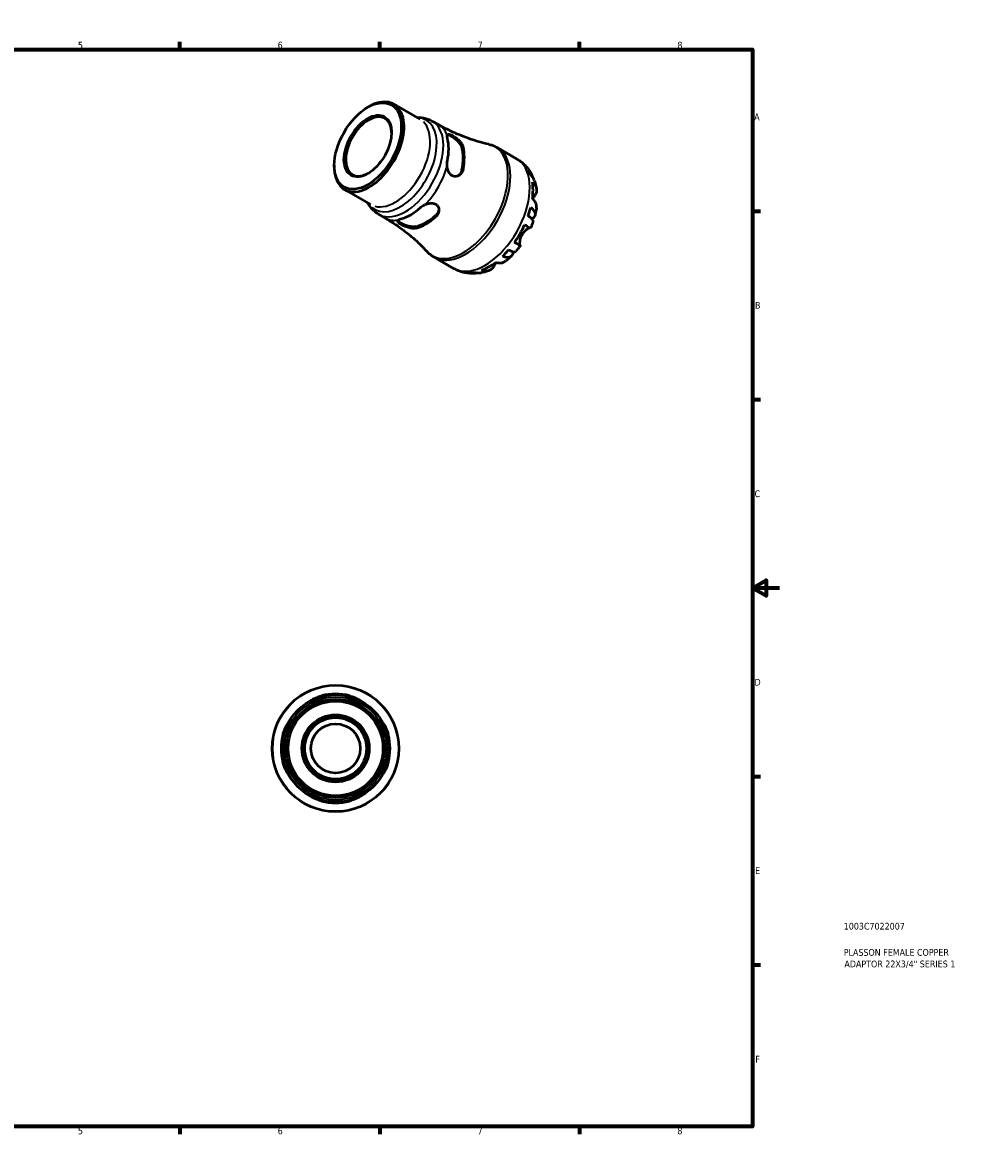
# Model space of a CAD drawing. Header units: millimetres. Extents: x -36 to 661, y 0 to 420.
# Tile 3 of 3: x 313 to 661, y 0 to 420. Entities that reach past the tile are written whole.
import ezdxf

# ---------------------------------------------------------------- set-up
doc = ezdxf.new("R2010")
doc.units = ezdxf.units.MM
for name, color, linetype, lineweight in [('Border (ISO)', 7, 'Continuous', 70), ('Title (ISO)', 7, 'Continuous', 50), ('Visible (ISO)', 7, 'Continuous', 50), ('Visible Narrow (ISO)', 7, 'Continuous', 35)]:
    doc.layers.add(name, color=color, linetype=linetype, lineweight=lineweight)
doc.styles.add('Note Text (ISO)', font='tahoma.ttf')

# ---------------------------------------------------------------- blocks, each defined once
blk = doc.blocks.new('Borders Default Border')
at = {"layer": 'Border (ISO)'}
for p, q in [((74.25, 410), (74.25, 412.9)), ((148.5, 410), (148.5, 412.9)), ((222.75, 410), (222.75, 412.9)), ((371.25, 410), (371.25, 412.9)), ((445.5, 410), (445.5, 412.9)), ((519.75, 410), (519.75, 412.9)), ((10, 350), (7.1, 350)), ((584, 350), (586.9, 350)), ((10, 280), (7.1, 280)), ((584, 280), (586.9, 280)), ((10, 140), (7.1, 140)), ((584, 140), (586.9, 140)), ((10, 70), (7.1, 70)), ((584, 70), (586.9, 70)), ((74.25, 10), (74.25, 7.1)), ((148.5, 10), (148.5, 7.1)), ((222.75, 10), (222.75, 7.1)), ((371.25, 10), (371.25, 7.1)), ((445.5, 10), (445.5, 7.1)), ((519.75, 10), (519.75, 7.1))]:
    blk.add_line(p, q, dxfattribs=at)
at = {"layer": 'Border (ISO)', "flags": 128}
for points in [[(297, 420), (297, 410), (294.11, 415), (299.89, 415), (297, 410)], [(10, 10), (10, 410), (584, 410), (584, 10), (10, 10)], [(0, 210), (10, 210), (5, 212.89), (5, 207.11), (10, 210)], [(594, 210), (584, 210), (589, 212.89), (589, 207.11), (584, 210)], [(297, 0), (297, 10), (294.11, 5), (299.89, 5), (297, 10)]]:
    blk.add_lwpolyline(points, dxfattribs=at)
at = {"layer": 'Border (ISO)', "color": 232, "true_color": 0xca0064, "char_height": 2.5, "attachment_point": 7, "style": 'Note Text (ISO)'}
for s, insert in [('1', (36.56, 410.4)), ('2', (110.62, 410.4)), ('3', (184.85, 410.35)), ('4', (259, 410.4)), ('5', (333.39, 410.35)), ('6', (407.58, 410.35)), ('7', (481.85, 410.4)), ('8', (556.06, 410.34)), ('A', (7.29, 383.75)), ('A', (584.59, 383.75)), ('B', (7.59, 313.75)), ('B', (584.89, 313.75)), ('C', (7.43, 243.71)), ('C', (584.73, 243.71)), ('D', (7.43, 173.75)), ('D', (584.73, 173.75)), ('E', (7.64, 103.75)), ('E', (584.94, 103.75)), ('F', (7.7, 33.75)), ('F', (585, 33.75)), ('1', (36.56, 7.1)), ('2', (110.62, 7.1)), ('3', (184.85, 7.05)), ('4', (259, 7.1)), ('5', (333.39, 7.05)), ('6', (407.58, 7.05)), ('7', (481.85, 7.1)), ('8', (556.06, 7.04))]:
    blk.add_mtext(s, dxfattribs=dict(at, insert=insert))
blk = doc.blocks.new('Title Blocks ISO')
at = {"layer": 'Title (ISO)', "color": 232, "true_color": 0xca0064, "style": 'Note Text (ISO)'}
for tag, p in [('PART_NUMBER_001', (33.84, 73.13)), ('DESCRIPTION_001', (33.84, 63.4)), ('DESCRIPTION_002', (34.09, 59.12))]:
    blk.add_attdef(tag, p, '', height=2.5, dxfattribs=at)

msp = doc.modelspace()

# ---------------------------------------------------------------- linework, layer by layer
at = {"layer": 'Visible (ISO)'}
for p, q in [((441.004, 388.534), (441.514, 388.83)), ((450.711, 389.758), (460.402, 384.178)), ((464.979, 383.44), (467.284, 382.113)), ((489.145, 373.591), (496.337, 369.45)), ((428.602, 366.999), (428.602, 366.41)), ((432.416, 357.989), (442.107, 352.409)), ((445.043, 348.82), (447.347, 347.493)), ((465.691, 332.862), (472.883, 328.72))]:
    msp.add_line(p, q, dxfattribs=at)
for radius in [23.5, 19.975, 18.33, 17.606, 12.528, 12.059, 11.456, 9.167]:
    msp.add_circle((429.083, 150.408), radius, dxfattribs=at)
for start, end in [(75.19234, 104.80766), (165.19234, 194.80766), (345.19234, 14.80766), (255.19234, 284.80766)]:
    msp.add_arc((429.083, 150.408), 20.229, start, end, dxfattribs=at)
for major_axis in [(8.786, 15.257), (6.252, 10.857)]:
    msp.add_ellipse((441.052, 374.168), major_axis=major_axis, ratio=0.5780931, dxfattribs=at)
for centre, major_axis, start_param, end_param in [((441.564, 373.874), (-9.147, -15.884), 5.4958534, 10.2121098), ((441.384, 373.977), (-6.018, -10.45), 2.3734895, 7.0512885), ((456.988, 364.991), (9.968, 17.31), 5.2340494, 5.7576575), ((462.638, 361.738), (-10.095, -17.53), 2.0958184, 2.6127032), ((462.638, 361.738), (-9.749, -16.929), 2.0864165, 2.622105), ((485.939, 348.319), (11.632, 20.2), 6.1192402, 6.13806), ((485.939, 348.319), (11.632, 20.2), 5.814424, 5.9626811), ((485.939, 348.319), (11.632, 20.2), 5.333842, 5.6578648), ((456.988, 364.991), (9.968, 17.31), 3.6632531, 4.1868611), ((485.939, 348.319), (11.632, 20.2), 5.0290258, 5.1772829), ((462.638, 361.738), (-9.749, -16.929), 0.5156202, 1.0513087), ((462.638, 361.738), (-10.095, -17.53), 0.5250221, 1.0419068), ((485.939, 348.319), (11.632, 20.2), 4.5484439, 4.8724667), ((485.939, 348.319), (11.632, 20.2), 4.2436276, 4.3918848), ((485.939, 348.319), (11.632, 20.2), 3.7630457, 4.0870685), ((485.939, 348.319), (-11.632, -20.2), 0.1451253, 0.1600777), ((485.939, 348.319), (-11.632, -20.2), 0.3166368, 0.4648939)]:
    msp.add_ellipse(centre, major_axis=major_axis, ratio=0.5780931, start_param=start_param, end_param=end_param, dxfattribs=at)
for points, knots in [([(459.369, 384.772), (459.616, 384.782), (459.863, 384.784), (460.668, 384.764), (461.228, 384.708), (462.338, 384.505), (462.888, 384.357), (463.961, 383.968), (464.482, 383.726), (464.979, 383.44)], [0.43426774, 0.43426774, 0.43426774, 0.43426774, 0.4794335, 0.4794335, 0.58077715, 0.58077715, 0.6821208, 0.6821208, 0.78346445, 0.78346445, 0.78346445, 0.78346445]), ([(485.987, 374.813), (484.782, 375.08), (483.555, 375.39), (481.07, 376.098), (479.813, 376.496), (477.288, 377.383), (476.02, 377.871), (473.491, 378.937), (472.229, 379.514), (469.733, 380.753), (468.497, 381.414), (467.284, 382.113)], [0.60406811, 0.60406811, 0.60406811, 0.60406811, 0.63994738, 0.63994738, 0.67582665, 0.67582665, 0.71170592, 0.71170592, 0.74758519, 0.74758519, 0.78346445, 0.78346445, 0.78346445, 0.78346445]), ([(470.631, 377.074), (470.534, 377.44), (470.488, 377.772), (470.516, 378.073), (470.524, 378.122), (470.535, 378.168)], [0.60728459, 0.60728459, 0.60728459, 0.60728459, 0.76747404, 0.76747404, 0.80155994, 0.80155994, 0.80155994, 0.80155994]), ([(470.535, 378.168), (470.572, 378.324), (470.645, 378.436), (470.875, 378.574), (471.035, 378.594), (471.461, 378.529), (471.729, 378.438), (472.359, 378.146), (472.711, 377.949), (473.492, 377.448), (473.91, 377.143), (474.757, 376.436), (475.174, 376.03), (475.852, 375.212), (476.119, 374.804), (476.369, 374.243), (476.426, 374.083), (476.467, 373.928)], [-1.1856021, -1.1856021, -1.1856021, -1.1856021, -1.0612749, -1.0612749, -0.930582, -0.930582, -0.7910289, -0.7910289, -0.6498053, -0.6498053, -0.4939508, -0.4939508, -0.318334, -0.318334, -0.1512367, -0.1512367, -0.0829773, -0.0829773, -0.0829773, -0.0829773]), ([(470.619, 378.37), (470.736, 378.382), (470.879, 378.366), (471.318, 378.244), (471.655, 378.087), (472.368, 377.677), (472.784, 377.4), (473.612, 376.761), (474.025, 376.4), (474.748, 375.672), (475.105, 375.252), (475.661, 374.417), (475.859, 374), (475.959, 373.635)], [0.98641567, 0.98641567, 0.98641567, 0.98641567, 1.08019539, 1.08019539, 1.23148839, 1.23148839, 1.38278139, 1.38278139, 1.5340744, 1.5340744, 1.69475703, 1.69475703, 1.85543966, 1.85543966, 1.85543966, 1.85543966]), ([(485.987, 374.813), (486.207, 374.764), (486.426, 374.709), (486.861, 374.585), (487.077, 374.516), (487.504, 374.366), (487.716, 374.285), (488.134, 374.108), (488.341, 374.014), (488.748, 373.812), (488.948, 373.705), (489.145, 373.591)], [0.60406811, 0.60406811, 0.60406811, 0.60406811, 0.63994738, 0.63994738, 0.67582665, 0.67582665, 0.71170592, 0.71170592, 0.74758519, 0.74758519, 0.78346445, 0.78346445, 0.78346445, 0.78346445]), ([(470.535, 366.662), (470.524, 366.782), (470.516, 366.903), (470.488, 367.587), (470.534, 368.143), (470.631, 368.621)], [0.4285854, 0.4285854, 0.4285854, 0.4285854, 0.4626713, 0.4626713, 0.62286074, 0.62286074, 0.62286074, 0.62286074]), ([(476.467, 365.475), (476.443, 365.357), (476.414, 365.242), (476.257, 364.728), (476.07, 364.363), (475.557, 363.686), (475.219, 363.391), (474.471, 362.978), (474.064, 362.857), (473.279, 362.824), (472.91, 362.892), (472.206, 363.208), (471.886, 363.455), (471.312, 364.123), (471.076, 364.546), (470.705, 365.53), (470.586, 366.094), (470.535, 366.662)], [-1.102607, -1.102607, -1.102607, -1.102607, -1.063171, -1.063171, -0.9230373, -0.9230373, -0.7636174, -0.7636174, -0.6075855, -0.6075855, -0.4679985, -0.4679985, -0.3256296, -0.3256296, -0.1712663, -0.1712663, -0.0000369, -0.0000369, -0.0000369, -0.0000369]), ([(496.337, 369.45), (496.542, 369.332), (496.743, 369.209), (497.14, 368.953), (497.335, 368.82), (497.718, 368.546), (497.905, 368.404), (498.272, 368.112), (498.451, 367.962), (498.801, 367.654), (498.972, 367.496), (499.138, 367.335)], [0.78346445, 0.78346445, 0.78346445, 0.78346445, 0.81248951, 0.81248951, 0.84151457, 0.84151457, 0.87053963, 0.87053963, 0.89956469, 0.89956469, 0.92858975, 0.92858975, 0.92858975, 0.92858975]), ([(499.462, 367.011), (499.636, 366.831), (499.805, 366.647), (500.132, 366.273), (500.289, 366.082), (500.593, 365.696), (500.74, 365.501), (501.021, 365.105), (501.156, 364.905), (501.415, 364.501), (501.539, 364.298), (501.658, 364.093)], [0.94776801, 0.94776801, 0.94776801, 0.94776801, 0.97937184, 0.97937184, 1.01097567, 1.01097567, 1.0425795, 1.0425795, 1.07418334, 1.07418334, 1.10578717, 1.10578717, 1.10578717, 1.10578717]), ([(475.959, 365.182), (475.859, 364.702), (475.661, 364.229), (475.171, 363.534), (474.914, 363.278), (474.639, 363.081)], [-0.62395127, -0.62395127, -0.62395127, -0.62395127, -0.46326863, -0.46326863, -0.34096377, -0.34096377, -0.34096377, -0.34096377]), ([(500.658, 365.372), (501.01, 365.032), (501.313, 364.65), (501.793, 363.884), (502.012, 363.428), (502.215, 362.802), (502.257, 362.658), (502.293, 362.512)], [0.17833322, 0.17833322, 0.17833322, 0.17833322, 0.34769033, 0.34769033, 0.52172252, 0.52172252, 0.57300289, 0.57300289, 0.57300289, 0.57300289]), ([(502.948, 361.26), (502.82, 361.629), (502.644, 361.981), (502.224, 362.632), (501.935, 362.983), (501.593, 363.302)], [5.09346468, 5.09346468, 5.09346468, 5.09346468, 5.246562, 5.246562, 5.41591912, 5.41591912, 5.41591912, 5.41591912]), ([(502.948, 361.26), (503.016, 361.065), (503.08, 360.87), (503.2, 360.479), (503.256, 360.283), (503.362, 359.892), (503.411, 359.697), (503.503, 359.306), (503.545, 359.111), (503.624, 358.721), (503.66, 358.526), (503.693, 358.332)], [1.24845419, 1.24845419, 1.24845419, 1.24845419, 1.2776095, 1.2776095, 1.30676481, 1.30676481, 1.33592012, 1.33592012, 1.36507543, 1.36507543, 1.39423074, 1.39423074, 1.39423074, 1.39423074]), ([(502.206, 360.761), (502.541, 360.468), (502.822, 360.155), (503.255, 359.549), (503.443, 359.199), (503.685, 358.483), (503.74, 358.118), (503.735, 357.445), (503.674, 357.076), (503.458, 356.468), (503.341, 356.225), (503.202, 355.997)], [0.17834588, 0.17834588, 0.17834588, 0.17834588, 0.34594654, 0.34594654, 0.52006504, 0.52006504, 0.69418354, 0.69418354, 0.87054778, 0.87054778, 0.99054939, 0.99054939, 0.99054939, 0.99054939]), ([(445.043, 348.82), (444.546, 349.106), (444.075, 349.436), (443.2, 350.168), (442.796, 350.57), (442.063, 351.428), (441.734, 351.884), (441.313, 352.57), (441.19, 352.785), (441.075, 353.003)], [3.92505711, 3.92505711, 3.92505711, 3.92505711, 4.02640076, 4.02640076, 4.12774441, 4.12774441, 4.22908806, 4.22908806, 4.27425382, 4.27425382, 4.27425382, 4.27425382]), ([(462.291, 352.384), (462.667, 352.558), (463.059, 352.7), (463.87, 352.904), (464.289, 352.961), (465.127, 352.954), (465.537, 352.881), (466.277, 352.581), (466.593, 352.357), (467.116, 351.759), (467.3, 351.383), (467.498, 350.521), (467.485, 350.033), (467.244, 349.111), (467.027, 348.678), (466.59, 348.138), (466.449, 347.991), (466.294, 347.854)], [-1.1856021, -1.1856021, -1.1856021, -1.1856021, -1.0612749, -1.0612749, -0.930582, -0.930582, -0.7910289, -0.7910289, -0.6498053, -0.6498053, -0.4939508, -0.4939508, -0.318334, -0.318334, -0.1512367, -0.1512367, -0.0829773, -0.0829773, -0.0829773, -0.0829773]), ([(503.702, 351.191), (503.725, 351.343), (503.736, 351.492), (503.74, 351.97), (503.685, 352.335), (503.443, 353.051), (503.255, 353.401), (502.822, 354.007), (502.541, 354.32), (502.206, 354.613)], [4.99285818, 4.99285818, 4.99285818, 4.99285818, 5.06774097, 5.06774097, 5.24185947, 5.24185947, 5.41597797, 5.41597797, 5.58357864, 5.58357864, 5.58357864, 5.58357864]), ([(503.202, 355.997), (503.143, 355.899), (503.079, 355.794), (502.913, 355.511), (502.806, 355.327), (502.586, 354.935), (502.474, 354.731), (502.356, 354.506), (502.351, 354.496), (502.346, 354.487)], [-0.60621589, -0.60621589, -0.60621589, -0.60621589, -0.55227801, -0.55227801, -0.47200698, -0.47200698, -0.39488132, -0.39488132, -0.39142297, -0.39142297, -0.39142297, -0.39142297]), ([(460.644, 351.322), (461.009, 351.645), (461.467, 351.963), (462.074, 352.28), (462.182, 352.334), (462.291, 352.384)], [0.60728459, 0.60728459, 0.60728459, 0.60728459, 0.76747404, 0.76747404, 0.80155994, 0.80155994, 0.80155994, 0.80155994]), ([(467.45, 350.623), (467.417, 350.289), (467.325, 349.942), (466.969, 349.175), (466.659, 348.768), (466.294, 348.442)], [1.57337671, 1.57337671, 1.57337671, 1.57337671, 1.69475703, 1.69475703, 1.85543966, 1.85543966, 1.85543966, 1.85543966]), ([(501.593, 351.365), (501.935, 351.096), (502.224, 350.821), (502.671, 350.307), (502.867, 350.022), (503.129, 349.46), (503.195, 349.184), (503.213, 348.694), (503.166, 348.435), (502.942, 347.949), (502.764, 347.722), (502.405, 347.394), (502.221, 347.258), (502.007, 347.131)], [0.17833322, 0.17833322, 0.17833322, 0.17833322, 0.34769033, 0.34769033, 0.52172252, 0.52172252, 0.6957547, 0.6957547, 0.87014918, 0.87014918, 1.04454365, 1.04454365, 1.16739933, 1.16739933, 1.16739933, 1.16739933]), ([(503.703, 351.191), (503.675, 351.008), (503.646, 350.826), (503.584, 350.462), (503.551, 350.281), (503.482, 349.919), (503.445, 349.738), (503.368, 349.377), (503.328, 349.197), (503.245, 348.838), (503.201, 348.659), (503.156, 348.48)], [1.75789673, 1.75789673, 1.75789673, 1.75789673, 1.78642495, 1.78642495, 1.81495317, 1.81495317, 1.84348139, 1.84348139, 1.8720096, 1.8720096, 1.90053782, 1.90053782, 1.90053782, 1.90053782]), ([(447.347, 347.493), (448.561, 346.794), (449.753, 346.057), (452.077, 344.519), (453.209, 343.718), (455.401, 342.066), (456.46, 341.214), (458.494, 339.475), (459.47, 338.588), (461.329, 336.794), (462.213, 335.888), (463.049, 334.98)], [3.92505711, 3.92505711, 3.92505711, 3.92505711, 3.96093638, 3.96093638, 3.99681565, 3.99681565, 4.03269492, 4.03269492, 4.06857419, 4.06857419, 4.10445345, 4.10445345, 4.10445345, 4.10445345]), ([(458.982, 343.644), (458.893, 343.619), (458.799, 343.599), (458.356, 343.525), (457.968, 343.518), (457.086, 343.602), (456.588, 343.705), (455.596, 343.997), (455.103, 344.182), (454.218, 344.576), (453.828, 344.777), (453.132, 345.187), (452.842, 345.389), (452.385, 345.787), (452.24, 345.974), (452.126, 346.335), (452.18, 346.503), (452.34, 346.654)], [-1.102607, -1.102607, -1.102607, -1.102607, -1.063171, -1.063171, -0.9230373, -0.9230373, -0.7636174, -0.7636174, -0.6075855, -0.6075855, -0.4679985, -0.4679985, -0.3256296, -0.3256296, -0.1712663, -0.1712663, -0.0000369, -0.0000369, -0.0000369, -0.0000369]), ([(458.982, 344.231), (458.617, 344.137), (458.158, 344.101), (457.157, 344.166), (456.616, 344.265), (455.624, 344.528), (455.104, 344.705), (454.137, 345.103), (453.689, 345.323), (453.332, 345.528), (452.976, 345.734), (452.671, 345.947), (452.345, 346.264), (452.259, 346.379), (452.21, 346.485)], [-0.62395127, -0.62395127, -0.62395127, -0.62395127, -0.46326863, -0.46326863, -0.302586, -0.302586, -0.151293, -0.151293, 0, 0, 0, 0.151293, 0.151293, 0.24516756, 0.24516756, 0.24516756, 0.24516756]), ([(452.34, 346.654), (452.374, 346.686), (452.412, 346.717), (452.658, 346.89), (452.968, 347.015), (453.332, 347.112)], [0.4285854, 0.4285854, 0.4285854, 0.4285854, 0.4626713, 0.4626713, 0.62286074, 0.62286074, 0.62286074, 0.62286074]), ([(499.322, 344.901), (499.682, 344.693), (500.001, 344.51), (500.525, 344.209), (500.775, 344.066), (501.163, 343.844), (501.303, 343.764), (501.456, 343.678), (501.497, 343.655), (501.498, 343.656)], [0.17834588, 0.17834588, 0.17834588, 0.17834588, 0.34594654, 0.34594654, 0.52006504, 0.52006504, 0.69418354, 0.69418354, 0.84235562, 0.84235562, 0.84235562, 0.84235562]), ([(502.465, 346.15), (502.495, 346.24), (502.492, 346.34), (502.423, 346.585), (502.327, 346.757), (502.012, 347.14), (501.793, 347.351), (501.313, 347.753), (501.01, 347.981), (500.658, 348.219)], [4.76987343, 4.76987343, 4.76987343, 4.76987343, 4.89849763, 4.89849763, 5.07252982, 5.07252982, 5.246562, 5.246562, 5.41591912, 5.41591912, 5.41591912, 5.41591912]), ([(502.465, 346.15), (502.408, 345.981), (502.349, 345.813), (502.228, 345.478), (502.167, 345.31), (502.04, 344.977), (501.976, 344.81), (501.844, 344.479), (501.777, 344.313), (501.64, 343.984), (501.569, 343.819), (501.498, 343.656)], [2.0257282, 2.0257282, 2.0257282, 2.0257282, 2.05321587, 2.05321587, 2.08070353, 2.08070353, 2.1081912, 2.1081912, 2.13567886, 2.13567886, 2.16316653, 2.16316653, 2.16316653, 2.16316653]), ([(498.307, 341.166), (498.184, 340.954), (498.074, 340.735), (497.873, 340.275), (497.785, 340.035), (497.602, 339.437), (497.528, 339.087), (497.443, 338.472), (497.427, 338.208), (497.433, 337.829), (497.444, 337.694), (497.48, 337.473), (497.505, 337.388), (497.561, 337.269), (497.59, 337.232), (497.623, 337.212)], [0, 0, 0, 0, 0.07360885, 0.07360885, 0.1523632, 0.1523632, 0.27278478, 0.27278478, 0.3835529, 0.3835529, 0.46144299, 0.46144299, 0.53821456, 0.53821456, 0.60692619, 0.60692619, 0.60692619, 0.60692619]), ([(501.346, 343.74), (501.324, 343.746), (501.3, 343.749), (501.207, 343.748), (501.124, 343.731), (500.923, 343.662), (500.808, 343.611), (500.503, 343.449), (500.303, 343.323), (499.791, 342.945), (499.473, 342.667), (498.851, 341.992), (498.555, 341.596), (498.307, 341.166)], [-0.583607, -0.583607, -0.583607, -0.583607, -0.5494293, -0.5494293, -0.47126615, -0.47126615, -0.395133, -0.395133, -0.2918162, -0.2918162, -0.14889211, -0.14889211, 0, 0, 0, 0]), ([(497.623, 337.212), (497.684, 337.177), (497.722, 337.154), (497.751, 337.135), (497.71, 337.158), (497.543, 337.252), (497.403, 337.331), (497.015, 337.554), (496.765, 337.697), (496.241, 337.997), (495.922, 338.181), (495.562, 338.388)], [4.77137513, 4.77137513, 4.77137513, 4.77137513, 4.89137673, 4.89137673, 5.06774097, 5.06774097, 5.24185947, 5.24185947, 5.41597797, 5.41597797, 5.58357864, 5.58357864, 5.58357864, 5.58357864]), ([(497.738, 337.143), (497.632, 336.999), (497.525, 336.857), (497.308, 336.573), (497.198, 336.432), (496.977, 336.152), (496.865, 336.013), (496.639, 335.737), (496.525, 335.6), (496.295, 335.328), (496.179, 335.193), (496.061, 335.059)], [2.54919539, 2.54919539, 2.54919539, 2.54919539, 2.57668472, 2.57668472, 2.60417405, 2.60417405, 2.63166338, 2.63166338, 2.65915272, 2.65915272, 2.68664205, 2.68664205, 2.68664205, 2.68664205]), ([(465.691, 332.862), (465.494, 332.975), (465.3, 333.095), (464.921, 333.345), (464.736, 333.477), (464.374, 333.75), (464.197, 333.892), (463.852, 334.186), (463.685, 334.339), (463.36, 334.652), (463.202, 334.814), (463.049, 334.98)], [3.92505711, 3.92505711, 3.92505711, 3.92505711, 3.96093638, 3.96093638, 3.99681565, 3.99681565, 4.03269492, 4.03269492, 4.06857419, 4.06857419, 4.10445345, 4.10445345, 4.10445345, 4.10445345]), ([(494.989, 334.953), (494.984, 334.713), (494.958, 334.493), (494.854, 334.022), (494.745, 333.752), (494.434, 333.312), (494.233, 333.14), (493.798, 332.907), (493.525, 332.825), (492.906, 332.768), (492.56, 332.794), (491.89, 332.922), (491.506, 333.034), (491.102, 333.194)], [4.43068796, 4.43068796, 4.43068796, 4.43068796, 4.54970868, 4.54970868, 4.72410316, 4.72410316, 4.89849763, 4.89849763, 5.07252982, 5.07252982, 5.246562, 5.246562, 5.41591912, 5.41591912, 5.41591912, 5.41591912]), ([(494.388, 333.295), (494.256, 333.167), (494.122, 333.039), (493.853, 332.787), (493.717, 332.663), (493.442, 332.416), (493.304, 332.294), (493.025, 332.053), (492.884, 331.933), (492.599, 331.698), (492.456, 331.581), (492.312, 331.467)], [2.81187756, 2.81187756, 2.81187756, 2.81187756, 2.8404183, 2.8404183, 2.86895905, 2.86895905, 2.89749979, 2.89749979, 2.92604054, 2.92604054, 2.95458128, 2.95458128, 2.95458128, 2.95458128]), ([(493.357, 335.573), (493.739, 335.389), (494.089, 335.242), (494.68, 335.029), (494.972, 334.947), (495.463, 334.869), (495.662, 334.873), (495.909, 334.938), (495.998, 334.987), (496.061, 335.059)], [0.17833322, 0.17833322, 0.17833322, 0.17833322, 0.34769033, 0.34769033, 0.52172252, 0.52172252, 0.6957547, 0.6957547, 0.82382872, 0.82382872, 0.82382872, 0.82382872]), ([(476.118, 327.359), (475.895, 327.422), (475.673, 327.49), (475.231, 327.639), (475.011, 327.718), (474.574, 327.889), (474.357, 327.98), (473.928, 328.173), (473.715, 328.275), (473.295, 328.49), (473.087, 328.602), (472.883, 328.72)], [3.77993182, 3.77993182, 3.77993182, 3.77993182, 3.80895688, 3.80895688, 3.83798193, 3.83798193, 3.86700699, 3.86700699, 3.89603205, 3.89603205, 3.92505711, 3.92505711, 3.92505711, 3.92505711]), ([(486.12, 327.912), (485.934, 327.843), (485.747, 327.778), (485.369, 327.651), (485.178, 327.591), (484.793, 327.475), (484.599, 327.421), (484.207, 327.317), (484.009, 327.269), (483.609, 327.178), (483.408, 327.136), (483.205, 327.097)], [3.31802936, 3.31802936, 3.31802936, 3.31802936, 3.34719958, 3.34719958, 3.3763698, 3.3763698, 3.40554002, 3.40554002, 3.43471025, 3.43471025, 3.46388047, 3.46388047, 3.46388047, 3.46388047]), ([(487.915, 329.518), (487.786, 329.283), (487.634, 329.059), (487.214, 328.567), (486.924, 328.327), (486.342, 327.984), (485.998, 327.848), (485.255, 327.697), (484.857, 327.683), (484.114, 327.753), (483.702, 327.839), (483.28, 327.981)], [4.77137513, 4.77137513, 4.77137513, 4.77137513, 4.89137673, 4.89137673, 5.06774097, 5.06774097, 5.24185947, 5.24185947, 5.41597797, 5.41597797, 5.58357864, 5.58357864, 5.58357864, 5.58357864]), ([(488.776, 330.986), (488.676, 330.829), (488.582, 330.675), (488.376, 330.331), (488.268, 330.147), (488.076, 329.81), (487.991, 329.657), (487.915, 329.518)], [-2.20136231, -2.20136231, -2.20136231, -2.20136231, -2.14194586, -2.14194586, -2.06419522, -2.06419522, -1.98941846, -1.98941846, -1.98941846, -1.98941846]), ([(488.598, 331.043), (489.02, 330.901), (489.431, 330.815), (490.175, 330.745), (490.573, 330.759), (491.315, 330.91), (491.659, 331.046), (492.071, 331.289), (492.193, 331.373), (492.311, 331.467)], [0.17834588, 0.17834588, 0.17834588, 0.17834588, 0.34594654, 0.34594654, 0.52006504, 0.52006504, 0.69418354, 0.69418354, 0.76787311, 0.76787311, 0.76787311, 0.76787311]), ([(480.098, 326.807), (479.861, 326.808), (479.622, 326.814), (479.142, 326.839), (478.901, 326.857), (478.417, 326.905), (478.174, 326.935), (477.688, 327.007), (477.444, 327.049), (476.956, 327.147), (476.712, 327.203), (476.469, 327.265)], [3.60665151, 3.60665151, 3.60665151, 3.60665151, 3.63826077, 3.63826077, 3.66987003, 3.66987003, 3.7014793, 3.7014793, 3.73308856, 3.73308856, 3.76469783, 3.76469783, 3.76469783, 3.76469783]), ([(481.788, 327.043), (481.654, 327.004), (481.518, 326.97), (480.884, 326.835), (480.38, 326.795), (479.475, 326.826), (478.992, 326.896), (478.521, 327.03)], [5.02493106, 5.02493106, 5.02493106, 5.02493106, 5.07252982, 5.07252982, 5.246562, 5.246562, 5.41591912, 5.41591912, 5.41591912, 5.41591912]), ([(480.777, 327.248), (481.225, 327.113), (481.674, 327.039), (482.442, 327.003), (482.827, 327.026), (483.204, 327.097)], [0.17833322, 0.17833322, 0.17833322, 0.17833322, 0.34769033, 0.34769033, 0.49781146, 0.49781146, 0.49781146, 0.49781146]), ([(422.046, 169.102), (421.699, 168.971), (421.379, 168.84), (420.803, 168.593), (420.552, 168.478), (420.15, 168.297), (420.011, 168.236), (419.891, 168.202), (419.913, 168.231), (420.126, 168.381), (420.33, 168.508), (420.923, 168.833), (421.328, 169.035), (422.238, 169.426), (422.736, 169.613), (423.476, 169.844), (423.694, 169.907), (423.913, 169.965)], [-1.1856021, -1.1856021, -1.1856021, -1.1856021, -1.0612524, -1.0612524, -0.930577, -0.930577, -0.7910239, -0.7910239, -0.6498001, -0.6498001, -0.4939448, -0.4939448, -0.3183276, -0.3183276, -0.1512334, -0.1512334, -0.0829773, -0.0829773, -0.0829773, -0.0829773]), ([(434.253, 169.965), (434.38, 169.931), (434.506, 169.896), (435.078, 169.729), (435.51, 169.581), (436.366, 169.246), (436.779, 169.06), (437.468, 168.715), (437.746, 168.559), (438.114, 168.333), (438.218, 168.259), (438.267, 168.199), (438.208, 168.215), (437.918, 168.339), (437.678, 168.451), (437.024, 168.741), (436.598, 168.922), (436.12, 169.102)], [-1.1025697, -1.1025697, -1.1025697, -1.1025697, -1.0631504, -1.0631504, -0.9230398, -0.9230398, -0.7636165, -0.7636165, -0.6075793, -0.6075793, -0.4679905, -0.4679905, -0.3256247, -0.3256247, -0.1712659, -0.1712659, 0, 0, 0, 0]), ([(409.526, 155.578), (409.559, 155.704), (409.594, 155.831), (409.761, 156.403), (409.91, 156.835), (410.244, 157.691), (410.431, 158.104), (410.775, 158.793), (410.932, 159.071), (411.157, 159.439), (411.231, 159.543), (411.292, 159.592), (411.275, 159.533), (411.151, 159.243), (411.039, 159.003), (410.75, 158.349), (410.569, 157.923), (410.388, 157.444)], [-1.102607, -1.102607, -1.102607, -1.102607, -1.063171, -1.063171, -0.9230373, -0.9230373, -0.7636174, -0.7636174, -0.6075855, -0.6075855, -0.4679985, -0.4679985, -0.3256296, -0.3256296, -0.1712663, -0.1712663, -0.0000369, -0.0000369, -0.0000369, -0.0000369]), ([(447.777, 157.444), (447.647, 157.792), (447.516, 158.111), (447.268, 158.687), (447.154, 158.939), (446.972, 159.34), (446.911, 159.479), (446.877, 159.6), (446.906, 159.578), (447.057, 159.365), (447.184, 159.16), (447.508, 158.567), (447.711, 158.163), (448.101, 157.252), (448.288, 156.754), (448.519, 156.014), (448.582, 155.796), (448.64, 155.578)], [-1.1856021, -1.1856021, -1.1856021, -1.1856021, -1.0612749, -1.0612749, -0.930582, -0.930582, -0.7910289, -0.7910289, -0.6498053, -0.6498053, -0.4939508, -0.4939508, -0.318334, -0.318334, -0.1512367, -0.1512367, -0.0829773, -0.0829773, -0.0829773, -0.0829773]), ([(410.388, 143.371), (410.519, 143.023), (410.65, 142.704), (410.898, 142.128), (411.012, 141.876), (411.193, 141.475), (411.255, 141.336), (411.288, 141.215), (411.259, 141.237), (411.109, 141.45), (410.982, 141.655), (410.657, 142.248), (410.455, 142.652), (410.065, 143.563), (409.877, 144.061), (409.646, 144.801), (409.584, 145.019), (409.526, 145.238)], [-1.1856021, -1.1856021, -1.1856021, -1.1856021, -1.0612749, -1.0612749, -0.930582, -0.930582, -0.7910289, -0.7910289, -0.6498053, -0.6498053, -0.4939508, -0.4939508, -0.318334, -0.318334, -0.1512367, -0.1512367, -0.0829773, -0.0829773, -0.0829773, -0.0829773]), ([(448.64, 145.238), (448.606, 145.111), (448.571, 144.984), (448.404, 144.412), (448.256, 143.98), (447.922, 143.124), (447.735, 142.711), (447.391, 142.022), (447.234, 141.744), (447.008, 141.376), (446.934, 141.272), (446.874, 141.223), (446.891, 141.283), (447.015, 141.573), (447.127, 141.813), (447.416, 142.466), (447.597, 142.892), (447.777, 143.371)], [-1.102607, -1.102607, -1.102607, -1.102607, -1.063171, -1.063171, -0.9230373, -0.9230373, -0.7636174, -0.7636174, -0.6075855, -0.6075855, -0.4679985, -0.4679985, -0.3256296, -0.3256296, -0.1712663, -0.1712663, -0.0000369, -0.0000369, -0.0000369, -0.0000369]), ([(423.913, 130.85), (423.786, 130.884), (423.66, 130.919), (423.087, 131.086), (422.656, 131.235), (421.8, 131.569), (421.387, 131.756), (420.697, 132.1), (420.419, 132.257), (420.051, 132.482), (419.947, 132.556), (419.899, 132.616), (419.958, 132.6), (420.248, 132.476), (420.488, 132.364), (421.142, 132.074), (421.567, 131.893), (422.046, 131.713)], [-1.102607, -1.102607, -1.102607, -1.102607, -1.063171, -1.063171, -0.9230373, -0.9230373, -0.7636174, -0.7636174, -0.6075855, -0.6075855, -0.4679985, -0.4679985, -0.3256296, -0.3256296, -0.1712663, -0.1712663, -0.0000369, -0.0000369, -0.0000369, -0.0000369]), ([(436.12, 131.713), (436.467, 131.844), (436.787, 131.975), (437.363, 132.222), (437.614, 132.337), (438.016, 132.518), (438.154, 132.579), (438.275, 132.613), (438.253, 132.584), (438.04, 132.434), (437.835, 132.307), (437.243, 131.982), (436.838, 131.78), (435.928, 131.389), (435.43, 131.202), (434.69, 130.971), (434.472, 130.908), (434.253, 130.85)], [-1.1856021, -1.1856021, -1.1856021, -1.1856021, -1.0612749, -1.0612749, -0.930582, -0.930582, -0.7910289, -0.7910289, -0.6498053, -0.6498053, -0.4939508, -0.4939508, -0.318334, -0.318334, -0.1512367, -0.1512367, -0.0829773, -0.0829773, -0.0829773, -0.0829773])]:
    msp.add_open_spline(points, degree=3, knots=knots, dxfattribs=at)
for points in [[(499.462, 367.011), (499.416, 367.058), (499.369, 367.105), (499.322, 367.151)], [(476.317, 327.306), (476.367, 327.291), (476.418, 327.278), (476.469, 327.265)]]:
    msp.add_open_spline(points, degree=3, dxfattribs=at)
at = {"layer": 'Visible Narrow (ISO)'}
for p, q in [((475.984, 373.65), (476.441, 373.913)), ((476.441, 365.46), (475.984, 365.197)), ((503.161, 356.021), (502.423, 356.446)), ((466.294, 348.412), (466.294, 347.883)), ((458.982, 343.673), (458.982, 344.202)), ((497.52, 337.271), (495.67, 338.337)), ((487.874, 329.542), (487.148, 329.96)), ((423.913, 169.715), (423.913, 169.951)), ((434.253, 169.951), (434.253, 169.715)), ((409.539, 155.578), (409.775, 155.578)), ((448.39, 155.578), (448.627, 155.578)), ((409.775, 145.238), (409.539, 145.238)), ((448.627, 145.238), (448.39, 145.238)), ((423.913, 130.864), (423.913, 131.1)), ((434.253, 131.1), (434.253, 130.864))]:
    msp.add_line(p, q, dxfattribs=at)
for radius in [23.358, 19.152]:
    msp.add_circle((429.083, 150.408), radius, dxfattribs=at)
for centre, major_axis, start_param, end_param in [((453.133, 367.211), (9.558, 16.597), 3.0339568, 6.3908212), ((451.254, 368.293), (9.147, 15.884), 3.2986723, 6.1261057), ((455.011, 366.13), (-9.968, -17.31), 0.1570796, 2.984513), ((457.316, 364.803), (9.968, 17.31), 5.8772216, 6.2618188), ((476.606, 353.694), (11.656, 20.241), 3.1372156, 6.2875624), ((477.418, 353.227), (-11.727, -20.365), 0.1570796, 2.984513), ((457.316, 364.803), (-9.968, -17.31), 1.1860057, 1.9517195), ((484.61, 349.085), (11.727, 20.365), 3.2986723, 6.1261057), ((457.316, 364.803), (-9.968, -17.31), 0.0211731, 0.4022897)]:
    msp.add_ellipse(centre, major_axis=major_axis, ratio=0.5780931, start_param=start_param, end_param=end_param, dxfattribs=at)

# ---------------------------------------------------------------- block references
msp.add_blockref('Borders Default Border', (0, 0))
msp.add_blockref('Title Blocks ISO', (584, 10)).add_auto_attribs({'PART_NUMBER_001': '1003C7022007', 'DESCRIPTION_001': 'PLASSON FEMALE COPPER', 'DESCRIPTION_002': 'ADAPTOR 22X3/4" SERIES 1'})

doc.saveas('drawing.dxf')
